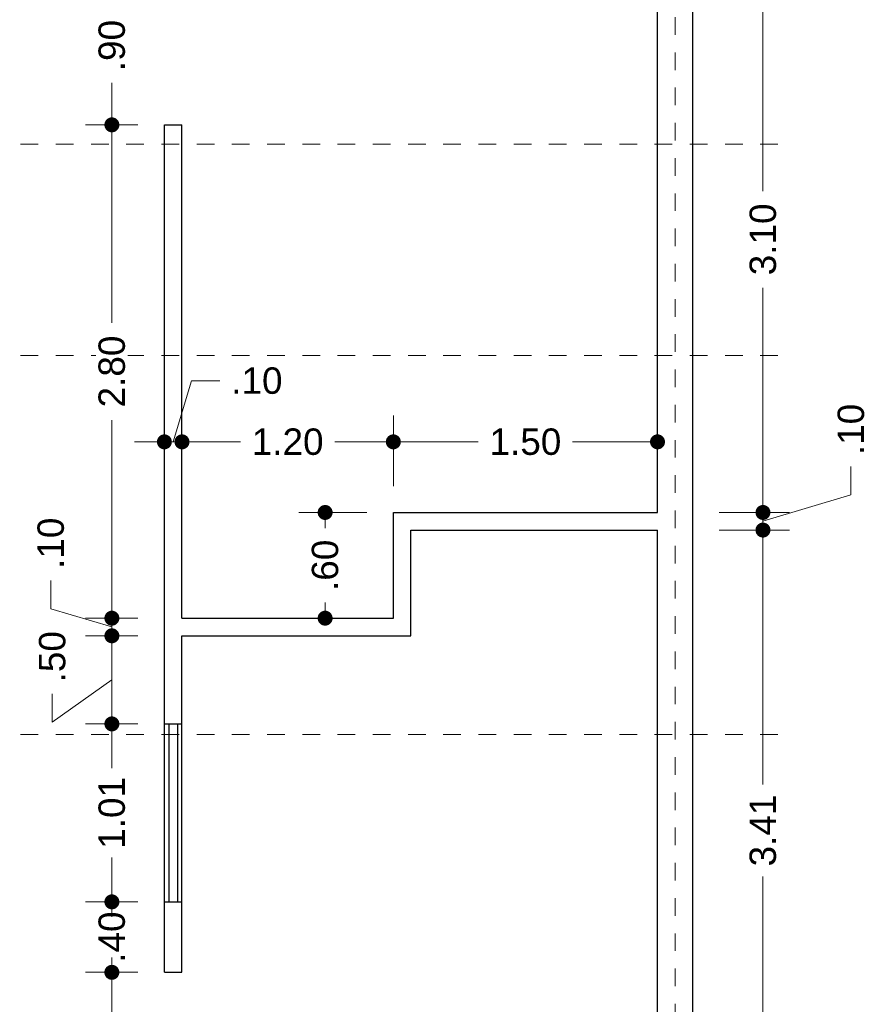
# Model space of a CAD drawing. Header units: millimetres. Extents: x -2.5 to 8.1, y -2.1 to 22.1.
# Tile 4 of 6: x 3.3 to 8.1, y 10 to 15.6. Entities that reach past the tile are written whole.
import ezdxf

# ---------------------------------------------------------------- set-up
doc = ezdxf.new("R2010")
doc.units = ezdxf.units.MM
doc.header["$LTSCALE"] = 0.001
doc.linetypes.add('CENTER2', pattern=[28.575, 19.05, -3.175, 3.175, -3.175])
for name, color, linetype, lineweight in [('Cotas', 7, 'Continuous', 18), ('Ejes', 7, 'CENTER2', 5), ('Muros', 7, 'Continuous', 30), ('Ventanas', 250, 'Continuous', 25)]:
    doc.layers.add(name, color=color, linetype=linetype, lineweight=lineweight)
doc.styles.get("Standard").update_dxf_attribs({"font": 'arial.ttf'})
doc.dimstyles.new('1-100', dxfattribs={"dimscale": 100, "dimtxt": 0.0015, "dimasz": 0.00085, "dimexe": 0.0015, "dimexo": 0.0015, "dimgap": 0.0008, "dimtad": 0, "dimzin": 4, "dimdsep": 46, "dimtxsty": 'Standard', "dimblk": 'DOT', "dimcen": 0.0009, "dimclrd": 256, "dimclre": 256, "dimclrt": 256, "dimadec": 0, "dimazin": 0, "dimtfac": 1, "dimtofl": 0, "dimtmove": 1, "dimatfit": 2, "dimfxl": 0.0015, "dimtfill": 1, "dimtolj": 1, "dimtzin": 4, "dimlwd": -1, "dimlwe": -1, "dimarcsym": 0})

# ---------------------------------------------------------------- blocks, each defined once
blk = doc.blocks.new('_DOT')
at = {"color": 0, "linetype": 'ByBlock'}
blk.add_line((-0.5, 0), (-1, 0), dxfattribs=at)
at = {"color": 0, "linetype": 'ByBlock', "const_width": 0.5}
blk.add_lwpolyline([(-0.25, 0, 1), (0.25, 0, 1)], format="xyb", close=True, dxfattribs=at)
blk = doc.blocks.new('*D49')
at = {"layer": 'Cotas', "transparency": 16777216}
for p, q in [((3.95, 10.1699), (3.6519, 10.1699)), ((3.8019, 10.0849), (3.8019, 9.9311)), ((3.8019, 9.3549), (3.8019, 9.5088)), ((3.95, 9.2699), (3.6519, 9.2699))]:
    blk.add_line(p, q, dxfattribs=at)
at = {"layer": 'Defpoints', "color": 0, "transparency": 16777216}
for p in [(3.8019, 10.1699), (4.1, 10.1699), (4.1, 9.2699)]:
    blk.add_point(p, dxfattribs=at)
at = {"layer": 'Cotas', "transparency": 16777216, "xscale": 0.08499999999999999, "yscale": 0.08499999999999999, "zscale": 0.08499999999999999}
for p, rotation in [((3.8019, 10.1699), 90), ((3.8019, 9.2699), 270)]:
    blk.add_blockref('_DOT', p, dxfattribs=dict(at, rotation=rotation))
at = {"layer": 'Cotas', "transparency": 16777216, "insert": (3.8019, 9.7199), "char_height": 0.15, "attachment_point": 5, "rotation": 90, "bg_fill": 3, "box_fill_scale": 1.1, "bg_fill_color": 256, "bg_fill_true_color": 13158600, "bg_fill_transparency": 0}
blk.add_mtext('\\A1;.90', dxfattribs=at)
blk = doc.blocks.new('*D50')
at = {"layer": 'Cotas', "transparency": 16777216}
for p, q in [((3.95, 10.5699), (3.6519, 10.5699)), ((3.8019, 10.2549), (3.8019, 10.4849)), ((3.95, 10.1699), (3.6519, 10.1699))]:
    blk.add_line(p, q, dxfattribs=at)
at = {"layer": 'Defpoints', "color": 0, "transparency": 16777216}
for p in [(3.8019, 10.5699), (4.1, 10.5699), (4.1, 10.1699)]:
    blk.add_point(p, dxfattribs=at)
at = {"layer": 'Cotas', "transparency": 16777216, "insert": (3.8019, 10.3699), "char_height": 0.15, "attachment_point": 5, "rotation": 90, "bg_fill": 3, "box_fill_scale": 1.1, "bg_fill_color": 256, "bg_fill_true_color": 13158600, "bg_fill_transparency": 0}
blk.add_mtext('\\A1;.40', dxfattribs=at)
at = {"layer": 'Cotas', "transparency": 16777216, "xscale": 0.08499999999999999, "yscale": 0.08499999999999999, "zscale": 0.08499999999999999}
for p, rotation in [((3.8019, 10.5699), 90), ((3.8019, 10.1699), 270)]:
    blk.add_blockref('_DOT', p, dxfattribs=dict(at, rotation=rotation))
blk = doc.blocks.new('*D51')
at = {"layer": 'Cotas', "transparency": 16777216}
for p, q in [((3.95, 11.5799), (3.6519, 11.5799)), ((3.8019, 11.4949), (3.8019, 11.3282)), ((3.8019, 10.6549), (3.8019, 10.8217)), ((3.95, 10.5699), (3.6519, 10.5699))]:
    blk.add_line(p, q, dxfattribs=at)
at = {"layer": 'Defpoints', "color": 0, "transparency": 16777216}
for p in [(3.8019, 11.5799), (4.1, 11.5799), (4.1, 10.5699)]:
    blk.add_point(p, dxfattribs=at)
at = {"layer": 'Cotas', "transparency": 16777216, "xscale": 0.08499999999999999, "yscale": 0.08499999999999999, "zscale": 0.08499999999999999}
for p, rotation in [((3.8019, 11.5799), 90), ((3.8019, 10.5699), 270)]:
    blk.add_blockref('_DOT', p, dxfattribs=dict(at, rotation=rotation))
at = {"layer": 'Cotas', "transparency": 16777216, "insert": (3.8019, 11.0749), "char_height": 0.15, "attachment_point": 5, "rotation": 90, "bg_fill": 3, "box_fill_scale": 1.1, "bg_fill_color": 256, "bg_fill_true_color": 13158600, "bg_fill_transparency": 0}
blk.add_mtext('\\A1;1.01', dxfattribs=at)
blk = doc.blocks.new('*D52')
at = {"layer": 'Cotas', "transparency": 16777216}
for p, q in [((3.95, 12.0799), (3.6519, 12.0799)), ((3.8019, 11.6649), (3.8019, 11.9949)), ((3.8019, 11.8299), (3.4638, 11.5899)), ((3.4638, 11.5899), (3.4638, 11.7499)), ((3.95, 11.5799), (3.6519, 11.5799))]:
    blk.add_line(p, q, dxfattribs=at)
at = {"layer": 'Defpoints', "color": 0, "transparency": 16777216}
for p in [(3.8019, 12.0799), (4.1, 12.0799), (4.1, 11.5799)]:
    blk.add_point(p, dxfattribs=at)
at = {"layer": 'Cotas', "transparency": 16777216, "xscale": 0.08499999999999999, "yscale": 0.08499999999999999, "zscale": 0.08499999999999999}
for p, rotation in [((3.8019, 12.0799), 90), ((3.8019, 11.5799), 270)]:
    blk.add_blockref('_DOT', p, dxfattribs=dict(at, rotation=rotation))
at = {"layer": 'Cotas', "transparency": 16777216, "insert": (3.4638, 11.9611), "char_height": 0.15, "attachment_point": 5, "rotation": 90, "bg_fill": 3, "box_fill_scale": 1.1, "bg_fill_color": 256, "bg_fill_true_color": 13158600, "bg_fill_transparency": 0}
blk.add_mtext('\\A1;.50', dxfattribs=at)
blk = doc.blocks.new('*D53')
at = {"layer": 'Cotas', "transparency": 16777216}
for p, q in [((3.4553, 12.2339), (3.4553, 12.3939)), ((3.8019, 12.2649), (3.8019, 12.3499)), ((3.8019, 12.1299), (3.4553, 12.2339)), ((3.95, 12.1799), (3.6519, 12.1799)), ((3.8019, 12.0799), (3.8019, 12.1799)), ((3.95, 12.0799), (3.6519, 12.0799)), ((3.8019, 11.9949), (3.8019, 11.9099))]:
    blk.add_line(p, q, dxfattribs=at)
at = {"layer": 'Defpoints', "color": 0, "transparency": 16777216}
for p in [(3.8019, 12.1799), (4.1, 12.1799), (4.1, 12.0799)]:
    blk.add_point(p, dxfattribs=at)
at = {"layer": 'Cotas', "transparency": 16777216, "xscale": 0.08499999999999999, "yscale": 0.08499999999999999, "zscale": 0.08499999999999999}
for p, rotation in [((3.8019, 12.1799), 270), ((3.8019, 12.0799), 90)]:
    blk.add_blockref('_DOT', p, dxfattribs=dict(at, rotation=rotation))
at = {"layer": 'Cotas', "transparency": 16777216, "insert": (3.4553, 12.605), "char_height": 0.15, "attachment_point": 5, "rotation": 90, "bg_fill": 3, "box_fill_scale": 1.1, "bg_fill_color": 256, "bg_fill_true_color": 13158600, "bg_fill_transparency": 0}
blk.add_mtext('\\A1;.10', dxfattribs=at)
blk = doc.blocks.new('*D54')
at = {"layer": 'Cotas', "transparency": 16777216}
for p, q in [((3.95, 14.9799), (3.6519, 14.9799)), ((3.8019, 14.8949), (3.8019, 13.8558)), ((3.8019, 12.2649), (3.8019, 13.3041)), ((3.95, 12.1799), (3.6519, 12.1799))]:
    blk.add_line(p, q, dxfattribs=at)
at = {"layer": 'Defpoints', "color": 0, "transparency": 16777216}
for p in [(3.8019, 14.9799), (4.1, 14.9799), (4.1, 12.1799)]:
    blk.add_point(p, dxfattribs=at)
at = {"layer": 'Cotas', "transparency": 16777216, "xscale": 0.08499999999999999, "yscale": 0.08499999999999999, "zscale": 0.08499999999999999}
for p, rotation in [((3.8019, 14.9799), 90), ((3.8019, 12.1799), 270)]:
    blk.add_blockref('_DOT', p, dxfattribs=dict(at, rotation=rotation))
at = {"layer": 'Cotas', "transparency": 16777216, "insert": (3.8019, 13.5799), "char_height": 0.15, "attachment_point": 5, "rotation": 90, "bg_fill": 3, "box_fill_scale": 1.1, "bg_fill_color": 256, "bg_fill_true_color": 13158600, "bg_fill_transparency": 0}
blk.add_mtext('\\A1;2.80', dxfattribs=at)
blk = doc.blocks.new('*D55')
at = {"layer": 'Cotas', "transparency": 16777216}
for p, q in [((3.95, 15.8799), (3.6519, 15.8799)), ((3.8019, 15.7949), (3.8019, 15.6411)), ((3.8019, 15.0649), (3.8019, 15.2188)), ((3.95, 14.9799), (3.6519, 14.9799))]:
    blk.add_line(p, q, dxfattribs=at)
at = {"layer": 'Defpoints', "color": 0, "transparency": 16777216}
for p in [(3.8019, 15.8799), (4.1, 15.8799), (4.1, 14.9799)]:
    blk.add_point(p, dxfattribs=at)
at = {"layer": 'Cotas', "transparency": 16777216, "xscale": 0.08499999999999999, "yscale": 0.08499999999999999, "zscale": 0.08499999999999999}
for p, rotation in [((3.8019, 15.8799), 90), ((3.8019, 14.9799), 270)]:
    blk.add_blockref('_DOT', p, dxfattribs=dict(at, rotation=rotation))
at = {"layer": 'Cotas', "transparency": 16777216, "insert": (3.8019, 15.4299), "char_height": 0.15, "attachment_point": 5, "rotation": 90, "bg_fill": 3, "box_fill_scale": 1.1, "bg_fill_color": 256, "bg_fill_true_color": 13158600, "bg_fill_transparency": 0}
blk.add_mtext('\\A1;.90', dxfattribs=at)
blk = doc.blocks.new('*D63')
at = {"layer": 'Cotas', "transparency": 16777216}
for p, q in [((5.4, 12.9299), (5.4, 13.3307)), ((6.9, 12.9299), (6.9, 13.3307)), ((5.485, 13.1807), (5.8825, 13.1807)), ((6.815, 13.1807), (6.4175, 13.1807))]:
    blk.add_line(p, q, dxfattribs=at)
at = {"layer": 'Defpoints', "color": 0, "transparency": 16777216}
for p in [(5.4, 13.1807), (5.4, 12.7799), (6.9, 12.7799)]:
    blk.add_point(p, dxfattribs=at)
at = {"layer": 'Cotas', "transparency": 16777216, "xscale": 0.08499999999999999, "yscale": 0.08499999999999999, "zscale": 0.08499999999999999, "rotation": 180}
blk.add_blockref('_DOT', (5.4, 13.1807), dxfattribs=at)
at = {"layer": 'Cotas', "transparency": 16777216, "xscale": 0.08499999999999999, "yscale": 0.08499999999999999, "zscale": 0.08499999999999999}
blk.add_blockref('_DOT', (6.9, 13.1807), dxfattribs=at)
at = {"layer": 'Cotas', "transparency": 16777216, "insert": (6.15, 13.1807), "char_height": 0.15, "attachment_point": 5, "bg_fill": 3, "box_fill_scale": 1.1, "bg_fill_color": 256, "bg_fill_true_color": 13158600, "bg_fill_transparency": 0}
blk.add_mtext('\\A1;1.50', dxfattribs=at)
blk = doc.blocks.new('*D64')
at = {"layer": 'Cotas', "transparency": 16777216}
for p, q in [((4.2, 12.9928), (4.2, 13.3307)), ((5.4, 12.9299), (5.4, 13.3307)), ((4.285, 13.1807), (4.5325, 13.1807)), ((5.315, 13.1807), (5.0675, 13.1807))]:
    blk.add_line(p, q, dxfattribs=at)
at = {"layer": 'Defpoints', "color": 0, "transparency": 16777216}
for p in [(4.2, 13.1807), (4.2, 12.8428), (5.4, 12.7799)]:
    blk.add_point(p, dxfattribs=at)
at = {"layer": 'Cotas', "transparency": 16777216, "xscale": 0.08499999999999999, "yscale": 0.08499999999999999, "zscale": 0.08499999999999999, "rotation": 180}
blk.add_blockref('_DOT', (4.2, 13.1807), dxfattribs=at)
at = {"layer": 'Cotas', "transparency": 16777216, "xscale": 0.08499999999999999, "yscale": 0.08499999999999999, "zscale": 0.08499999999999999}
blk.add_blockref('_DOT', (5.4, 13.1807), dxfattribs=at)
at = {"layer": 'Cotas', "transparency": 16777216, "insert": (4.8, 13.1807), "char_height": 0.15, "attachment_point": 5, "bg_fill": 3, "box_fill_scale": 1.1, "bg_fill_color": 256, "bg_fill_true_color": 13158600, "bg_fill_transparency": 0}
blk.add_mtext('\\A1;1.20', dxfattribs=at)
blk = doc.blocks.new('*D65')
at = {"layer": 'Cotas', "transparency": 16777216}
for p, q in [((4.15, 13.1807), (4.254, 13.5273)), ((4.254, 13.5273), (4.414, 13.5273)), ((4.1, 13.0464), (4.1, 13.3307)), ((4.2, 12.9928), (4.2, 13.3307)), ((4.015, 13.1807), (3.93, 13.1807)), ((4.2, 13.1807), (4.1, 13.1807)), ((4.285, 13.1807), (4.37, 13.1807))]:
    blk.add_line(p, q, dxfattribs=at)
at = {"layer": 'Defpoints', "color": 0, "transparency": 16777216}
for p in [(4.1, 13.1807), (4.1, 12.8964), (4.2, 12.8428)]:
    blk.add_point(p, dxfattribs=at)
at = {"layer": 'Cotas', "transparency": 16777216, "xscale": 0.08499999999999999, "yscale": 0.08499999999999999, "zscale": 0.08499999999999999}
blk.add_blockref('_DOT', (4.1, 13.1807), dxfattribs=at)
at = {"layer": 'Cotas', "transparency": 16777216, "xscale": 0.08499999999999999, "yscale": 0.08499999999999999, "zscale": 0.08499999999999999, "rotation": 180}
blk.add_blockref('_DOT', (4.2, 13.1807), dxfattribs=at)
at = {"layer": 'Cotas', "transparency": 16777216, "insert": (4.6251, 13.5273), "char_height": 0.15, "attachment_point": 5, "bg_fill": 3, "box_fill_scale": 1.1, "bg_fill_color": 256, "bg_fill_true_color": 13158600, "bg_fill_transparency": 0}
blk.add_mtext('\\A1;.10', dxfattribs=at)
blk = doc.blocks.new('*D66')
at = {"layer": 'Cotas', "transparency": 16777216}
for p, q in [((5.25, 12.7799), (4.8628, 12.7799)), ((5.0128, 12.6949), (5.0128, 12.6911)), ((5.0128, 12.2649), (5.0128, 12.2688)), ((5.25, 12.1799), (4.8628, 12.1799))]:
    blk.add_line(p, q, dxfattribs=at)
at = {"layer": 'Defpoints', "color": 0, "transparency": 16777216}
for p in [(5.0128, 12.7799), (5.4, 12.7799), (5.4, 12.1799)]:
    blk.add_point(p, dxfattribs=at)
at = {"layer": 'Cotas', "transparency": 16777216, "xscale": 0.08499999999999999, "yscale": 0.08499999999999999, "zscale": 0.08499999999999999}
for p, rotation in [((5.0128, 12.7799), 90), ((5.0128, 12.1799), 270)]:
    blk.add_blockref('_DOT', p, dxfattribs=dict(at, rotation=rotation))
at = {"layer": 'Cotas', "transparency": 16777216, "insert": (5.0128, 12.4799), "char_height": 0.15, "attachment_point": 5, "rotation": 90, "bg_fill": 3, "box_fill_scale": 1.1, "bg_fill_color": 256, "bg_fill_true_color": 13158600, "bg_fill_transparency": 0}
blk.add_mtext('\\A1;.60', dxfattribs=at)
blk = doc.blocks.new('*D82')
at = {"layer": 'Cotas', "transparency": 16777216}
for p, q in [((7.25, 12.6799), (7.6487, 12.6799)), ((7.4987, 12.5949), (7.4987, 11.2352)), ((7.4987, 9.3549), (7.4987, 10.7146)), ((7.25, 9.2699), (7.6487, 9.2699))]:
    blk.add_line(p, q, dxfattribs=at)
at = {"layer": 'Defpoints', "color": 0, "transparency": 16777216}
for p in [(7.1, 12.6799), (7.4987, 12.6799), (7.1, 9.2699)]:
    blk.add_point(p, dxfattribs=at)
at = {"layer": 'Cotas', "transparency": 16777216, "xscale": 0.08499999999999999, "yscale": 0.08499999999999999, "zscale": 0.08499999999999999}
for p, rotation in [((7.4987, 12.6799), 90), ((7.4987, 9.2699), 270)]:
    blk.add_blockref('_DOT', p, dxfattribs=dict(at, rotation=rotation))
at = {"layer": 'Cotas', "transparency": 16777216, "insert": (7.4987, 10.9749), "char_height": 0.15, "attachment_point": 5, "rotation": 90, "bg_fill": 3, "box_fill_scale": 1.1, "bg_fill_color": 256, "bg_fill_true_color": 13158600, "bg_fill_transparency": 0}
blk.add_mtext('\\A1;3.41', dxfattribs=at)
blk = doc.blocks.new('*D83')
at = {"layer": 'Cotas', "transparency": 16777216}
for p, q in [((7.9985, 12.8799), (7.9985, 13.0399)), ((7.4987, 12.8649), (7.4987, 12.9499)), ((7.4987, 12.7299), (7.9985, 12.8799)), ((7.25, 12.7799), (7.6487, 12.7799)), ((7.4987, 12.6799), (7.4987, 12.7799)), ((7.25, 12.6799), (7.6487, 12.6799)), ((7.4987, 12.5949), (7.4987, 12.5099))]:
    blk.add_line(p, q, dxfattribs=at)
at = {"layer": 'Defpoints', "color": 0, "transparency": 16777216}
for p in [(7.1, 12.7799), (7.4987, 12.7799), (7.1, 12.6799)]:
    blk.add_point(p, dxfattribs=at)
at = {"layer": 'Cotas', "transparency": 16777216, "xscale": 0.08499999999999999, "yscale": 0.08499999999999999, "zscale": 0.08499999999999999}
for p, rotation in [((7.4987, 12.7799), 270), ((7.4987, 12.6799), 90)]:
    blk.add_blockref('_DOT', p, dxfattribs=dict(at, rotation=rotation))
at = {"layer": 'Cotas', "transparency": 16777216, "insert": (7.9985, 13.251), "char_height": 0.15, "attachment_point": 5, "rotation": 90, "bg_fill": 3, "box_fill_scale": 1.1, "bg_fill_color": 256, "bg_fill_true_color": 13158600, "bg_fill_transparency": 0}
blk.add_mtext('\\A1;.10', dxfattribs=at)
blk = doc.blocks.new('*D84')
at = {"layer": 'Cotas', "transparency": 16777216}
for p, q in [((7.25, 15.8799), (7.6487, 15.8799)), ((7.4987, 15.7949), (7.4987, 14.6044)), ((7.4987, 12.8649), (7.4987, 14.0554)), ((7.25, 12.7799), (7.6487, 12.7799))]:
    blk.add_line(p, q, dxfattribs=at)
at = {"layer": 'Defpoints', "color": 0, "transparency": 16777216}
for p in [(7.1, 15.8799), (7.4987, 15.8799), (7.1, 12.7799)]:
    blk.add_point(p, dxfattribs=at)
at = {"layer": 'Cotas', "transparency": 16777216, "xscale": 0.08499999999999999, "yscale": 0.08499999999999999, "zscale": 0.08499999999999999}
for p, rotation in [((7.4987, 15.8799), 90), ((7.4987, 12.7799), 270)]:
    blk.add_blockref('_DOT', p, dxfattribs=dict(at, rotation=rotation))
at = {"layer": 'Cotas', "transparency": 16777216, "insert": (7.4987, 14.3299), "char_height": 0.15, "attachment_point": 5, "rotation": 90, "bg_fill": 3, "box_fill_scale": 1.1, "bg_fill_color": 256, "bg_fill_true_color": 13158600, "bg_fill_transparency": 0}
blk.add_mtext('\\A1;3.10', dxfattribs=at)

msp = doc.modelspace()

# ---------------------------------------------------------------- linework, layer by layer
at = {"layer": 'Ejes', "linetype": 'CENTER2'}
for p, q in [((7, -1.3089), (7, 21.9799)), ((-1.7163, 14.8699), (7.6, 14.8699)), ((-1.7163, 13.6699), (7.6, 13.6699)), ((-1.7163, 11.5199), (7.6, 11.5199))]:
    msp.add_line(p, q, dxfattribs=at)
at = {"layer": 'Muros'}
for p, q in [((7.1, 0.1699), (7.1, 21.4799)), ((6.9, 12.7799), (6.9, 15.8799)), ((4.1, 14.9799), (4.2, 14.9799)), ((4.1, 10.1699), (4.1, 14.9799)), ((4.2, 12.1799), (4.2, 14.9799)), ((5.4, 12.7799), (6.9, 12.7799)), ((5.4, 12.1799), (5.4, 12.7799)), ((5.5, 12.6799), (6.9, 12.6799)), ((5.5, 12.0799), (5.5, 12.6799)), ((6.9, 9.2699), (6.9, 12.6799)), ((4.2, 12.1799), (5.4, 12.1799)), ((4.2, 12.0799), (5.5, 12.0799)), ((4.2, 10.1699), (4.2, 12.0799)), ((4.1, 10.1699), (4.2, 10.1699))]:
    msp.add_line(p, q, dxfattribs=at)
at = {"layer": 'Ventanas'}
for p, q in [((4.1, 11.5799), (4.2, 11.5799)), ((4.125, 11.5799), (4.125, 10.5699)), ((4.175, 11.5799), (4.175, 10.5699)), ((4.1, 10.5699), (4.2, 10.5699))]:
    msp.add_line(p, q, dxfattribs=at)

# ---------------------------------------------------------------- next in the draw order: dimensions: what is measured, and where the dimension line sits
at = {"layer": 'Cotas'}
dim = msp.add_linear_dim(base=(5.4, 13.1807), p1=(6.9, 12.7799), p2=(5.4, 12.7799), dimstyle='1-100', dxfattribs=at)
dim.commit()
dim.dimension.update_dxf_attribs({"geometry": '*D63', "text_midpoint": (6.15, 13.1807)})
for base, p1, p2, picture, middle in [((7.4987, 12.6799), (7.1, 9.2699), (7.1, 12.6799), '*D82', (7.4987, 10.9749)), ((3.8019, 10.1699), (4.1, 9.2699), (4.1, 10.1699), '*D49', (3.8019, 9.7199))]:
    dim = msp.add_linear_dim(base=base, p1=p1, p2=p2, angle=90, dimstyle='1-100', dxfattribs=at)
    dim.commit()
    dim.dimension.update_dxf_attribs({"geometry": picture, "text_midpoint": middle})

# ---------------------------------------------------------------- next in the draw order: dimensions: what is measured, and where the dimension line sits
dim = msp.add_linear_dim(base=(7.4987, 12.7799), p1=(7.1, 12.6799), p2=(7.1, 12.7799), angle=90, dimstyle='1-100', dxfattribs=at)
dim.commit()
dim.dimension.update_dxf_attribs({"geometry": '*D83', "text_midpoint": (7.9985, 13.1199)})
dim = msp.add_linear_dim(base=(4.2, 13.1807), p1=(5.4, 12.7799), p2=(4.2, 12.8428), dimstyle='1-100', dxfattribs=at)
dim.commit()
dim.dimension.update_dxf_attribs({"geometry": '*D64', "text_midpoint": (4.8, 13.1807)})
dim = msp.add_linear_dim(base=(3.8019, 10.5699), p1=(4.1, 10.1699), p2=(4.1, 10.5699), angle=90, dimstyle='1-100', dxfattribs=at)
dim.commit()
dim.dimension.update_dxf_attribs({"geometry": '*D50', "text_midpoint": (3.8019, 10.3699), "dimtype": 160})

# ---------------------------------------------------------------- next in the draw order: dimensions: what is measured, and where the dimension line sits
for base, p1, p2, picture, middle in [((7.4987, 15.8799), (7.1, 12.7799), (7.1, 15.8799), '*D84', (7.4987, 14.3299)), ((3.8019, 11.5799), (4.1, 10.5699), (4.1, 11.5799), '*D51', (3.8019, 11.0749))]:
    dim = msp.add_linear_dim(base=base, p1=p1, p2=p2, angle=90, dimstyle='1-100', dxfattribs=at)
    dim.commit()
    dim.dimension.update_dxf_attribs({"geometry": picture, "text_midpoint": middle})
dim = msp.add_linear_dim(base=(5.0128, 12.7799), p1=(5.4, 12.1799), p2=(5.4, 12.7799), angle=90, dimstyle='1-100', dxfattribs=at)
dim.commit()
dim.dimension.update_dxf_attribs({"geometry": '*D66', "text_midpoint": (5.0128, 12.4799), "dimtype": 160})

# ---------------------------------------------------------------- next in the draw order: dimensions: what is measured, and where the dimension line sits
dim = msp.add_linear_dim(base=(3.8019, 12.0799), p1=(4.1, 11.5799), p2=(4.1, 12.0799), angle=90, dimstyle='1-100', dxfattribs=at)
dim.commit()
dim.dimension.update_dxf_attribs({"geometry": '*D52', "text_midpoint": (3.4638, 11.8299), "dimtype": 160})

# ---------------------------------------------------------------- next in the draw order: dimensions: what is measured, and where the dimension line sits
dim = msp.add_linear_dim(base=(3.8019, 12.1799), p1=(4.1, 12.0799), p2=(4.1, 12.1799), angle=90, dimstyle='1-100', dxfattribs=at)
dim.commit()
dim.dimension.update_dxf_attribs({"geometry": '*D53', "text_midpoint": (3.4553, 12.4739)})

# ---------------------------------------------------------------- next in the draw order: dimensions: what is measured, and where the dimension line sits
dim = msp.add_linear_dim(base=(3.8019, 14.9799), p1=(4.1, 12.1799), p2=(4.1, 14.9799), angle=90, dimstyle='1-100', dxfattribs=at)
dim.commit()
dim.dimension.update_dxf_attribs({"geometry": '*D54', "text_midpoint": (3.8019, 13.5799)})

# ---------------------------------------------------------------- next in the draw order: dimensions: what is measured, and where the dimension line sits
dim = msp.add_linear_dim(base=(3.8019, 15.8799), p1=(4.1, 14.9799), p2=(4.1, 15.8799), angle=90, dimstyle='1-100', dxfattribs=at)
dim.commit()
dim.dimension.update_dxf_attribs({"geometry": '*D55', "text_midpoint": (3.8019, 15.4299)})
dim = msp.add_linear_dim(base=(4.1, 13.1807), p1=(4.2, 12.8428), p2=(4.1, 12.8964), dimstyle='1-100', dxfattribs=at)
dim.commit()
dim.dimension.update_dxf_attribs({"geometry": '*D65', "text_midpoint": (4.494, 13.5273)})

doc.saveas('drawing.dxf')
